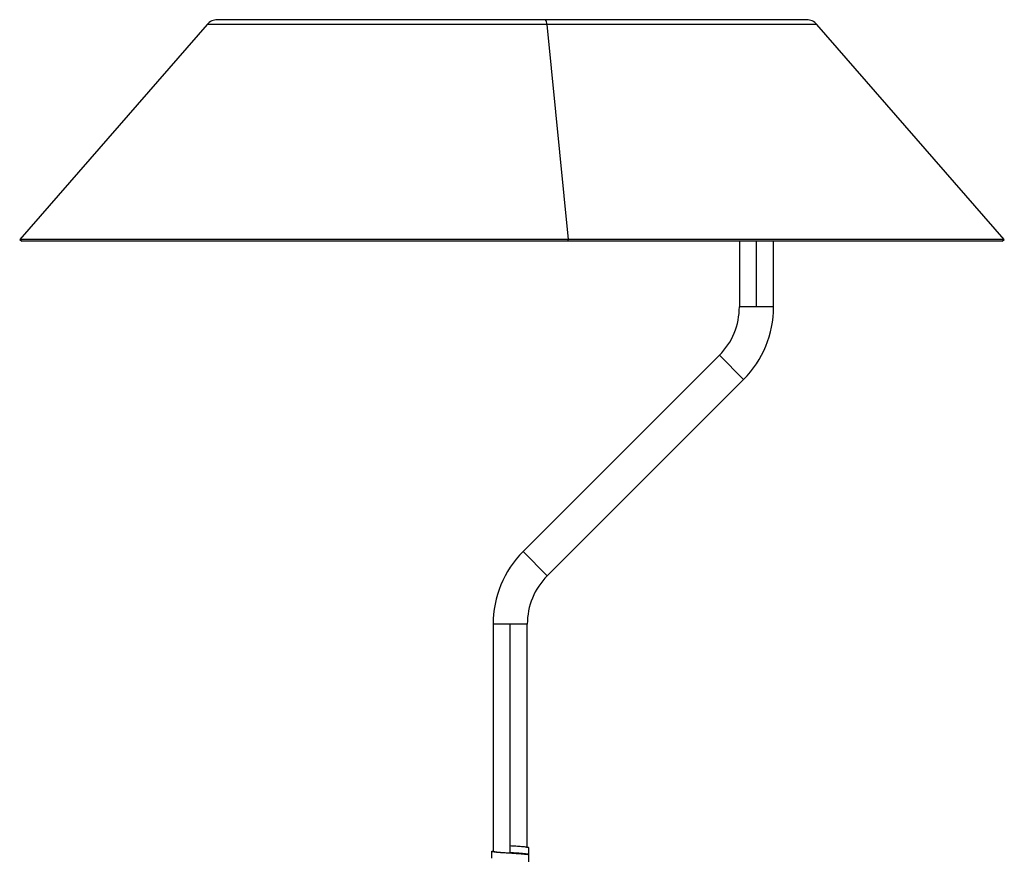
# Paper-space layout '_Posterior' of a CAD drawing. Header units: millimetres. Extents: x -179 to 187, y 0 to 1326.
# Tile 10 of 10: x -179 to 181, y 1020 to 1326. Entities that reach past the tile are written whole.
import ezdxf

# ---------------------------------------------------------------- set-up
doc = ezdxf.new("R2010")
doc.units = ezdxf.units.MM

psp = doc.layouts.new('_Posterior')

# ---------------------------------------------------------------- linework, layer by layer
at = {"color": 7, "linetype": 'Continuous', "lineweight": 25}
for p, q in [((108.38, 1325.99), (-107.03, 1325.99)), ((-110.8, 1324.28), (-179.33, 1245.7)), ((13.37, 1324.28), (21.17, 1245.7)), ((180.67, 1245.7), (112.15, 1324.28)), ((-179.33, 1245.7), (-178.57, 1245.04)), ((180.67, 1245.7), (-179.33, 1245.7)), ((21.08, 1245.04), (21.17, 1245.7)), ((179.92, 1245.04), (180.67, 1245.7)), ((179.92, 1245.04), (-178.57, 1245.04)), ((83.82, 1245.04), (83.82, 1221.04)), ((96.32, 1221.04), (96.32, 1245.04)), ((96.32, 1221.04), (83.82, 1221.04)), ((4.73, 1131.6), (76.5, 1203.36)), ((85.33, 1194.52), (76.5, 1203.36)), ((13.57, 1122.76), (85.33, 1194.52)), ((13.57, 1122.76), (4.73, 1131.6)), ((-6.25, 1105.08), (-6.25, 1022.02)), ((6.25, 1105.08), (-6.25, 1105.08)), ((0, 1021.35), (0, 1105.08)), ((6.25, 1023.37), (6.25, 1105.08)), ((6.85, 1020.88), (6.85, 1023.38)), ((-6.85, 1022.03), (-6.85, 1019.53)), ((6.85, 1018.18), (6.85, 1020.68))]:
    psp.add_line(p, q, dxfattribs=at)
at = {"color": 8, "linetype": 'Continuous', "lineweight": 25}
for p, q in [((112.15, 1324.28), (-110.8, 1324.28)), ((90.07, 1221.04), (90.07, 1245.04))]:
    psp.add_line(p, q, dxfattribs=at)
at = {"color": 7, "linetype": 'Continuous', "lineweight": 25}
for centre, radius, start, end in [((-107.03, 1320.99), 5, 90, 138.9098), ((10.58, 1324.49), 2.8, 355.6429, 32.4702), ((108.38, 1320.99), 5, 41.0902, 90), ((58.82, 1221.04), 25, 314.9993, 360), ((58.82, 1221.04), 37.5, 314.9993, 360), ((31.25, 1105.08), 37.5, 134.9993, 180), ((31.25, 1105.08), 25, 134.9993, 180)]:
    psp.add_arc(centre, radius, start, end, dxfattribs=at)
for points, knots in [([(6.82, 1023.37), (6.78, 1023.42), (6.68, 1023.51), (5.69, 1023.63), (4.16, 1023.77), (2.18, 1023.92), (0.72, 1024.01), (0, 1024.05)], [0, 0, 0, 0, 0.190392, 0.388587, 0.592084, 0.79943, 1, 1, 1, 1]), ([(6.76, 1020.68), (6.77, 1020.71), (6.79, 1020.78), (6.04, 1020.9), (4.69, 1021.03), (2.82, 1021.17), (0.68, 1021.31), (-1.52, 1021.44), (-3.58, 1021.58), (-5.27, 1021.73), (-6.44, 1021.85), (-6.93, 1021.99), (-6.86, 1022.11), (-6.39, 1022.18), (-6.25, 1022.2)], [0, 0, 0, 0, 0.056524, 0.145782, 0.234779, 0.326897, 0.417425, 0.505442, 0.597141, 0.688593, 0.776458, 0.867364, 0.959374, 1, 1, 1, 1]), ([(0, 1021.35), (-0.39, 1021.37), (-0.79, 1021.4), (-1.59, 1021.46), (-1.99, 1021.49), (-2.76, 1021.54), (-3.13, 1021.58), (-3.83, 1021.64), (-4.15, 1021.66), (-4.73, 1021.72), (-4.99, 1021.75), (-5.31, 1021.79), (-5.41, 1021.8), (-5.6, 1021.82), (-5.69, 1021.84), (-5.92, 1021.88), (-6.04, 1021.91), (-6.21, 1021.96), (-6.25, 1021.99), (-6.25, 1022.02)], [0, 0, 0, 0, 0.125, 0.125, 0.25, 0.25, 0.375, 0.375, 0.5, 0.5, 0.625, 0.625, 0.6875, 0.6875, 0.75, 0.75, 0.875, 0.875, 1, 1, 1, 1]), ([(6.76, 1020.83), (6.79, 1020.84), (6.98, 1020.9), (6.63, 1021.01), (5.71, 1021.13), (4.15, 1021.27), (2.18, 1021.42), (0.72, 1021.51), (0, 1021.55)], [0, 0, 0, 0, 0.0435819, 0.2379366, 0.4244931, 0.616039, 0.8112084, 1, 1, 1, 1]), ([(6.25, 1020.88), (6.25, 1020.91), (6.21, 1020.94), (6.04, 1020.99), (5.92, 1021.02), (5.69, 1021.06), (5.6, 1021.08), (5.41, 1021.1), (5.31, 1021.11), (4.99, 1021.15), (4.73, 1021.18), (4.15, 1021.24), (3.83, 1021.26), (3.13, 1021.32), (2.76, 1021.36), (1.99, 1021.41), (1.59, 1021.44), (0.79, 1021.5), (0.39, 1021.53), (0, 1021.55)], [0, 0, 0, 0, 0.125, 0.125, 0.25, 0.25, 0.3125, 0.3125, 0.375, 0.375, 0.5, 0.5, 0.625, 0.625, 0.75, 0.75, 0.875, 0.875, 1, 1, 1, 1])]:
    psp.add_open_spline(points, degree=3, knots=knots, dxfattribs=at)

doc.saveas('drawing.dxf')
